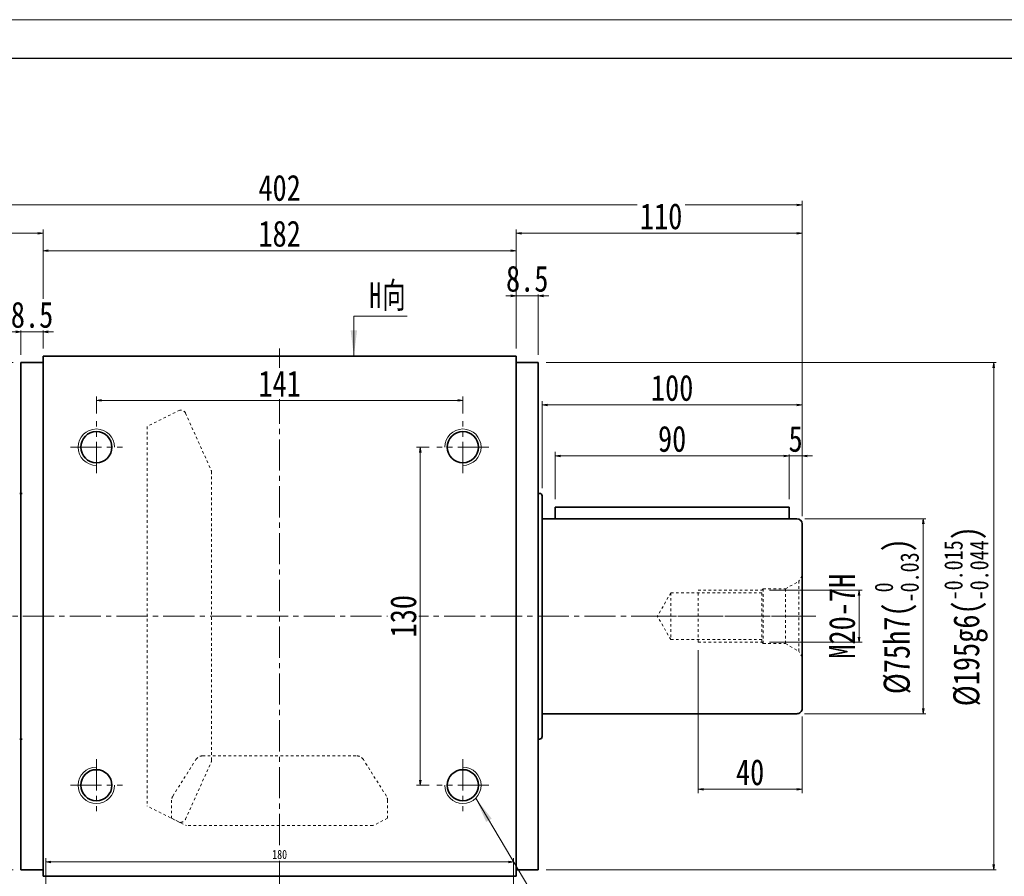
# Model space of a CAD drawing. Header units: millimetres. Extents: x -63 to 1211, y -31 to 858.
# Tile 4 of 5: x 236 to 615, y 529 to 858. Entities that reach past the tile are written whole.
import ezdxf

# ---------------------------------------------------------------- set-up
doc = ezdxf.new("R2010")
doc.units = ezdxf.units.MM
doc.linetypes.add('点画线', pattern=[18, 12, -2, 2, -2])
doc.linetypes.add('虚线', pattern=[2, 1, -1])
for name, color, linetype, lineweight in [('中心线层', 1, '点画线', 18), ('图框_外框线', 7, 'Continuous', 18), ('尺寸线层', 3, 'Continuous', 18), ('粗实线层', 7, 'Continuous', 35), ('虚线层', 6, '虚线', 18)]:
    doc.layers.add(name, color=color, linetype=linetype, lineweight=lineweight)
doc.styles.add('宋体', font='SimSun.ttf', dxfattribs={"width": 0.8})
doc.styles.add('标准', font='SimSun.ttf', dxfattribs={"width": 0.667})
doc.dimstyles.new('A水平标注$0', dxfattribs={"dimtxt": 3.5, "dimasz": 2, "dimexe": 1.5, "dimexo": 3, "dimgap": 1.1, "dimtad": 1, "dimtoh": 1, "dimdec": 4, "dimdsep": 46, "dimtxsty": '宋体', "dimblk": 'OPEN', "dimcen": 3, "dimclrd": 3, "dimclre": 3, "dimclrt": 6, "dimadec": 0, "dimazin": 0, "dimtm": 1e-09, "dimtfac": 1, "dimtdec": 4, "dimtix": 1, "dimtmove": 0, "dimatfit": 3, "dimldrblk": 'OPEN', "dimfxl": 0, "dimlwd": 13, "dimlwe": 13, "dimarcsym": 0})
doc.dimstyles.new('D直径标注φ25', dxfattribs={"dimtxt": 3.5, "dimasz": 2, "dimexe": 1, "dimexo": 3, "dimtad": 1, "dimtoh": 1, "dimdec": 1, "dimdsep": 46, "dimtxsty": '宋体', "dimblk": 'OPEN', "dimcen": 3, "dimclrd": 3, "dimclre": 3, "dimclrt": 130, "dimadec": 0, "dimazin": 0, "dimtm": 1e-09, "dimtfac": 1, "dimtdec": 1, "dimtmove": 0, "dimatfit": 0, "dimldrblk": 'OPEN', "dimfxl": 0, "dimlwd": 13, "dimlwe": 13, "dimarcsym": 0})
doc.dimstyles.new('螺孔(M8-7H)', dxfattribs={"dimtxt": 3.5, "dimasz": 2, "dimexe": 1.25, "dimexo": 3, "dimtad": 1, "dimtoh": 1, "dimdec": 4, "dimdsep": 46, "dimtxsty": '宋体', "dimblk": 'OPEN', "dimcen": 3, "dimclrd": 3, "dimclre": 3, "dimclrt": 2, "dimadec": 0, "dimazin": 0, "dimtm": 1e-09, "dimtfac": 1, "dimtdec": 4, "dimtmove": 0, "dimatfit": 3, "dimldrblk": 'OPEN', "dimfxl": 0, "dimlwd": 9, "dimlwe": 9, "dimarcsym": 0})

# ---------------------------------------------------------------- blocks, each defined once
blk = doc.blocks.new('_Open')
at = {"color": 0, "linetype": 'ByBlock', "lineweight": -2}
for p, q in [((-1, 0.17), (0, 0)), ((-1, -0.17), (0, 0)), ((0, 0), (-1, 0))]:
    blk.add_line(p, q, dxfattribs=at)
blk = doc.blocks.new('*D14')
at = {"layer": 'Defpoints', "color": 0, "transparency": 16777216}
for p in [(406.71, 711.54), (265.71, 703.57), (406.71, 703.57)]:
    blk.add_point(p, dxfattribs=at)
at = {"layer": '尺寸线层', "color": 3, "lineweight": 13, "transparency": 16777216}
for p, q in [((265.71, 706.57), (265.71, 713.04)), ((406.71, 706.57), (406.71, 713.04)), ((267.71, 711.54), (404.71, 711.54))]:
    blk.add_line(p, q, dxfattribs=at)
at = {"layer": '尺寸线层', "color": 3, "lineweight": 13, "transparency": 16777216, "xscale": 2, "yscale": 2, "zscale": 2, "rotation": 180}
blk.add_blockref('_Open', (265.71, 711.54), dxfattribs=at)
at = {"layer": '尺寸线层', "color": 3, "lineweight": 13, "transparency": 16777216, "xscale": 2, "yscale": 2, "zscale": 2}
blk.add_blockref('_Open', (406.71, 711.54), dxfattribs=at)
at = {"layer": '尺寸线层', "color": 6, "transparency": 16777216, "insert": (336.21, 718.04), "char_height": 10, "attachment_point": 5, "style": '宋体', "bg_fill": 3, "box_fill_scale": 1.1, "bg_fill_color": 256, "bg_fill_true_color": 13158600, "bg_fill_transparency": 0}
blk.add_mtext('141', dxfattribs=at)
blk = doc.blocks.new('*D15')
at = {"layer": 'Defpoints', "color": 0, "transparency": 16777216}
for p in [(396.71, 693.57), (390.33, 563.57), (396.71, 563.57)]:
    blk.add_point(p, dxfattribs=at)
at = {"layer": '尺寸线层', "color": 3, "lineweight": 13, "transparency": 16777216}
for p, q in [((393.71, 693.57), (388.83, 693.57)), ((390.33, 691.57), (390.33, 565.57)), ((393.71, 563.57), (388.83, 563.57))]:
    blk.add_line(p, q, dxfattribs=at)
at = {"layer": '尺寸线层', "color": 3, "lineweight": 13, "transparency": 16777216, "xscale": 2, "yscale": 2, "zscale": 2}
for p, rotation in [((390.33, 693.57), 90), ((390.33, 563.57), 270)]:
    blk.add_blockref('_Open', p, dxfattribs=dict(at, rotation=rotation))
at = {"layer": '尺寸线层', "color": 6, "transparency": 16777216, "insert": (383.83, 628.57), "char_height": 10, "attachment_point": 5, "rotation": 90, "style": '宋体', "bg_fill": 3, "box_fill_scale": 1.1, "bg_fill_color": 256, "bg_fill_true_color": 13158600, "bg_fill_transparency": 0}
blk.add_mtext('130', dxfattribs=at)
blk = doc.blocks.new('*D18')
at = {"layer": 'Defpoints', "color": 0, "transparency": 16777216}
for p in [(236.71, 726.07), (68.22, 531.07), (236.71, 531.07)]:
    blk.add_point(p, dxfattribs=at)
at = {"layer": '尺寸线层', "color": 3, "lineweight": 13, "transparency": 16777216}
for p, q in [((233.71, 726.07), (67.22, 726.07)), ((68.22, 724.07), (68.22, 533.07)), ((233.71, 531.07), (67.22, 531.07))]:
    blk.add_line(p, q, dxfattribs=at)
at = {"layer": '尺寸线层', "color": 3, "lineweight": 13, "transparency": 16777216, "xscale": 2, "yscale": 2, "zscale": 2}
for p, rotation in [((68.22, 726.07), 90), ((68.22, 531.07), 270)]:
    blk.add_blockref('_Open', p, dxfattribs=dict(at, rotation=rotation))
at = {"layer": '尺寸线层', "color": 130, "transparency": 16777216, "insert": (57.68, 628.57), "char_height": 10, "attachment_point": 5, "rotation": 90, "style": '宋体'}
blk.add_mtext('{\\A1;\\A1;%%C195g6({\\H0.707107x;\\S-0.015^ -0.044;})}', dxfattribs=at)
blk = doc.blocks.new('*D19')
at = {"layer": 'Defpoints', "color": 0, "transparency": 16777216}
for p in [(427.21, 769.1), (245.21, 728.57), (427.21, 728.57)]:
    blk.add_point(p, dxfattribs=at)
at = {"layer": '尺寸线层', "color": 3, "lineweight": 13, "transparency": 16777216}
for p, q in [((245.21, 731.57), (245.21, 770.6)), ((247.21, 769.1), (425.21, 769.1)), ((427.21, 731.57), (427.21, 770.6))]:
    blk.add_line(p, q, dxfattribs=at)
at = {"layer": '尺寸线层', "color": 3, "lineweight": 13, "transparency": 16777216, "xscale": 2, "yscale": 2, "zscale": 2, "rotation": 180}
blk.add_blockref('_Open', (245.21, 769.1), dxfattribs=at)
at = {"layer": '尺寸线层', "color": 3, "lineweight": 13, "transparency": 16777216, "xscale": 2, "yscale": 2, "zscale": 2}
blk.add_blockref('_Open', (427.21, 769.1), dxfattribs=at)
at = {"layer": '尺寸线层', "color": 6, "transparency": 16777216, "insert": (336.21, 775.6), "char_height": 10, "attachment_point": 5, "style": '宋体', "bg_fill": 3, "box_fill_scale": 1.1, "bg_fill_color": 256, "bg_fill_true_color": 13158600, "bg_fill_transparency": 0}
blk.add_mtext('182', dxfattribs=at)
blk = doc.blocks.new('*D20')
at = {"layer": 'Defpoints', "color": 0, "transparency": 16777216}
for p in [(135.21, 786.73), (135.21, 664.07), (537.21, 664.07)]:
    blk.add_point(p, dxfattribs=at)
at = {"layer": '尺寸线层', "color": 3, "lineweight": 13, "transparency": 16777216}
for p, q in [((135.21, 667.07), (135.21, 788.23)), ((537.21, 667.07), (537.21, 788.23)), ((535.21, 786.73), (137.21, 786.73))]:
    blk.add_line(p, q, dxfattribs=at)
at = {"layer": '尺寸线层', "color": 3, "lineweight": 13, "transparency": 16777216, "xscale": 2, "yscale": 2, "zscale": 2, "rotation": 180}
blk.add_blockref('_Open', (135.21, 786.73), dxfattribs=at)
at = {"layer": '尺寸线层', "color": 3, "lineweight": 13, "transparency": 16777216, "xscale": 2, "yscale": 2, "zscale": 2}
blk.add_blockref('_Open', (537.21, 786.73), dxfattribs=at)
at = {"layer": '尺寸线层', "color": 6, "transparency": 16777216, "insert": (336.21, 793.23), "char_height": 10, "attachment_point": 5, "style": '宋体', "bg_fill": 3, "box_fill_scale": 1.1, "bg_fill_color": 256, "bg_fill_true_color": 13158600, "bg_fill_transparency": 0}
blk.add_mtext('402', dxfattribs=at)
blk = doc.blocks.new('*D21')
at = {"layer": 'Defpoints', "color": 0, "transparency": 16777216}
for p in [(135.21, 775.8), (245.21, 728.57), (135.21, 664.07)]:
    blk.add_point(p, dxfattribs=at)
at = {"layer": '尺寸线层', "color": 3, "lineweight": 13, "transparency": 16777216}
for p, q in [((135.21, 667.07), (135.21, 777.3)), ((245.21, 731.57), (245.21, 777.3)), ((243.21, 775.8), (137.21, 775.8))]:
    blk.add_line(p, q, dxfattribs=at)
at = {"layer": '尺寸线层', "color": 3, "lineweight": 13, "transparency": 16777216, "xscale": 2, "yscale": 2, "zscale": 2, "rotation": 180}
blk.add_blockref('_Open', (135.21, 775.8), dxfattribs=at)
at = {"layer": '尺寸线层', "color": 3, "lineweight": 13, "transparency": 16777216, "xscale": 2, "yscale": 2, "zscale": 2}
blk.add_blockref('_Open', (245.21, 775.8), dxfattribs=at)
at = {"layer": '尺寸线层', "color": 6, "transparency": 16777216, "insert": (189.44, 782.3), "char_height": 10, "attachment_point": 5, "style": '宋体', "bg_fill": 3, "box_fill_scale": 1.1, "bg_fill_color": 256, "bg_fill_true_color": 13158600, "bg_fill_transparency": 0}
blk.add_mtext('110', dxfattribs=at)
blk = doc.blocks.new('*D22')
at = {"layer": 'Defpoints', "color": 0, "transparency": 16777216}
for p in [(236.71, 737.92), (245.21, 728.57), (236.71, 726.07)]:
    blk.add_point(p, dxfattribs=at)
at = {"layer": '尺寸线层', "color": 3, "lineweight": 13, "transparency": 16777216}
for p, q in [((236.71, 729.07), (236.71, 739.42)), ((245.21, 731.57), (245.21, 739.42)), ((234.71, 737.92), (232.71, 737.92)), ((245.21, 737.92), (236.71, 737.92)), ((247.21, 737.92), (249.21, 737.92))]:
    blk.add_line(p, q, dxfattribs=at)
at = {"layer": '尺寸线层', "color": 3, "lineweight": 13, "transparency": 16777216, "xscale": 2, "yscale": 2, "zscale": 2}
blk.add_blockref('_Open', (236.71, 737.92), dxfattribs=at)
at = {"layer": '尺寸线层', "color": 3, "lineweight": 13, "transparency": 16777216, "xscale": 2, "yscale": 2, "zscale": 2, "rotation": 180}
blk.add_blockref('_Open', (245.21, 737.92), dxfattribs=at)
at = {"layer": '尺寸线层', "color": 6, "transparency": 16777216, "insert": (240.96, 744.42), "char_height": 10, "attachment_point": 5, "style": '宋体', "bg_fill": 3, "box_fill_scale": 1.1, "bg_fill_color": 256, "bg_fill_true_color": 13158600, "bg_fill_transparency": 0}
blk.add_mtext('8.5', dxfattribs=at)
blk = doc.blocks.new('*X5')
at = {"layer": '尺寸线层', "linetype": 'Continuous'}
blk.add_hatch(color=0, dxfattribs=at).paths.add_polyline_path([(-48.59, 72.53), (-42.47, 64.65), (-44.6, 63.39)], flags=0)
at = {"layer": '尺寸线层', "color": 0, "linetype": 'Continuous'}
blk.add_line((-48.59, 72.53), (-5.5, 0), dxfattribs=at)
at = {"layer": '尺寸线层', "color": 0}
for p, q in [((0, 21.63), (87.95, 21.63)), ((0, 0), (0, 21.63)), ((-5.5, 0), (0, 0)), ((0, 0), (87.95, 0))]:
    blk.add_line(p, q, dxfattribs=at)
at = {"layer": '尺寸线层', "color": 0, "insert": (4.95, 1.98), "char_height": 9.9, "width": 166.0005, "attachment_point": 7, "line_spacing_factor": 1.15057, "style": '标准'}
blk.add_mtext('\\T1.1;4-M14x20\\P反面，H向孔位一致', dxfattribs=at)
blk = doc.blocks.new('*X6')
at = {"layer": '尺寸线层', "linetype": 'Continuous'}
blk.add_hatch(color=0, dxfattribs=at).paths.add_polyline_path([(-1.02, -15.43), (-2.26, -5.53), (0.22, -5.53)], flags=0)
at = {"layer": '尺寸线层', "color": 0, "linetype": 'Continuous'}
blk.add_line((-1.02, -15.43), (-1.02, 0), dxfattribs=at)
at = {"layer": '尺寸线层', "color": 0}
for p, q in [((-1.02, 0), (0, 0)), ((0, 0), (19.53, 0)), ((0, 0), (0, 0))]:
    blk.add_line(p, q, dxfattribs=at)
at = {"layer": '尺寸线层', "color": 0, "insert": (4.95, 1.98), "char_height": 9.9, "width": 29.1602, "attachment_point": 7, "line_spacing_factor": 1.15057, "style": '标准'}
blk.add_mtext('\\T1.1;H向', dxfattribs=at)
blk = doc.blocks.new('*D26')
at = {"layer": 'Defpoints', "color": 0, "transparency": 16777216}
for p in [(435.71, 751.78), (427.21, 728.57), (435.71, 726.07)]:
    blk.add_point(p, dxfattribs=at)
at = {"layer": '尺寸线层', "color": 3, "lineweight": 13, "transparency": 16777216}
for p, q in [((425.21, 751.78), (423.21, 751.78)), ((427.21, 731.57), (427.21, 753.28)), ((427.21, 751.78), (435.71, 751.78)), ((435.71, 729.07), (435.71, 753.28)), ((437.71, 751.78), (439.71, 751.78))]:
    blk.add_line(p, q, dxfattribs=at)
at = {"layer": '尺寸线层', "color": 3, "lineweight": 13, "transparency": 16777216, "xscale": 2, "yscale": 2, "zscale": 2}
blk.add_blockref('_Open', (427.21, 751.78), dxfattribs=at)
at = {"layer": '尺寸线层', "color": 3, "lineweight": 13, "transparency": 16777216, "xscale": 2, "yscale": 2, "zscale": 2, "rotation": 180}
blk.add_blockref('_Open', (435.71, 751.78), dxfattribs=at)
at = {"layer": '尺寸线层', "color": 6, "transparency": 16777216, "insert": (431.46, 758.28), "char_height": 10, "attachment_point": 5, "style": '宋体', "bg_fill": 3, "box_fill_scale": 1.1, "bg_fill_color": 256, "bg_fill_true_color": 13158600, "bg_fill_transparency": 0}
blk.add_mtext('8.5', dxfattribs=at)
blk = doc.blocks.new('2344fdffg')
at = {"layer": '中心线层', "linetype": '点画线', "lineweight": 18}
blk.add_line((60.33, 0), (-5.25, 0), dxfattribs=at)
at = {"layer": '虚线层'}
for p, q in [((0, -15.65), (0, 15.65)), ((0, 15.65), (1.26, 13.47)), ((6.4, 10.5), (1.26, 13.47)), ((1.26, -13.47), (1.26, 13.47)), ((15, 10.5), (6.4, 10.5)), ((6.4, -10.5), (6.4, 10.5)), ((15.5, 10), (15, 10.5)), ((15, -10.5), (15, 10.5)), ((40, 10), (15.5, 10)), ((15.5, -10), (15.5, 10)), ((15.5, 9), (50.5, 9)), ((40, -10), (40, 10)), ((50.5, 9), (50.5, -9)), ((50.5, 9), (55.7, 0)), ((50.5, -9), (55.7, 0)), ((6.4, -10.5), (1.26, -13.47)), ((15, -10.5), (6.4, -10.5)), ((15.5, -10), (15, -10.5)), ((50.5, -9), (15.5, -9)), ((40, -10), (15.5, -10)), ((0, -15.65), (1.26, -13.47))]:
    blk.add_line(p, q, dxfattribs=at)
blk = doc.blocks.new('*D32')
at = {"layer": 'Defpoints', "color": 0, "transparency": 16777216}
for p in [(442.21, 690.22), (442.21, 670.57), (532.21, 670.57)]:
    blk.add_point(p, dxfattribs=at)
at = {"layer": '尺寸线层', "color": 3, "lineweight": 13, "transparency": 16777216}
for p, q in [((442.21, 673.57), (442.21, 691.72)), ((530.21, 690.22), (444.21, 690.22)), ((532.21, 673.57), (532.21, 691.72))]:
    blk.add_line(p, q, dxfattribs=at)
at = {"layer": '尺寸线层', "color": 3, "lineweight": 13, "transparency": 16777216, "xscale": 2, "yscale": 2, "zscale": 2, "rotation": 180}
blk.add_blockref('_Open', (442.21, 690.22), dxfattribs=at)
at = {"layer": '尺寸线层', "color": 3, "lineweight": 13, "transparency": 16777216, "xscale": 2, "yscale": 2, "zscale": 2}
blk.add_blockref('_Open', (532.21, 690.22), dxfattribs=at)
at = {"layer": '尺寸线层', "color": 6, "transparency": 16777216, "insert": (487.21, 696.72), "char_height": 10, "attachment_point": 5, "style": '宋体', "bg_fill": 3, "box_fill_scale": 1.1, "bg_fill_color": 256, "bg_fill_true_color": 13158600, "bg_fill_transparency": 0}
blk.add_mtext('90', dxfattribs=at)
blk = doc.blocks.new('*D33')
at = {"layer": 'Defpoints', "color": 0, "transparency": 16777216}
for p in [(537.21, 690.22), (532.21, 670.57), (537.21, 664.07)]:
    blk.add_point(p, dxfattribs=at)
at = {"layer": '尺寸线层', "color": 3, "lineweight": 13, "transparency": 16777216}
for p, q in [((530.21, 690.22), (528.21, 690.22)), ((532.21, 673.57), (532.21, 691.72)), ((532.21, 690.22), (537.21, 690.22)), ((537.21, 667.07), (537.21, 691.72)), ((539.21, 690.22), (541.21, 690.22))]:
    blk.add_line(p, q, dxfattribs=at)
at = {"layer": '尺寸线层', "color": 3, "lineweight": 13, "transparency": 16777216, "xscale": 2, "yscale": 2, "zscale": 2}
blk.add_blockref('_Open', (532.21, 690.22), dxfattribs=at)
at = {"layer": '尺寸线层', "color": 3, "lineweight": 13, "transparency": 16777216, "xscale": 2, "yscale": 2, "zscale": 2, "rotation": 180}
blk.add_blockref('_Open', (537.21, 690.22), dxfattribs=at)
at = {"layer": '尺寸线层', "color": 6, "transparency": 16777216, "insert": (534.71, 696.72), "char_height": 10, "attachment_point": 5, "style": '宋体', "bg_fill": 3, "box_fill_scale": 1.1, "bg_fill_color": 256, "bg_fill_true_color": 13158600, "bg_fill_transparency": 0}
blk.add_mtext('5', dxfattribs=at)
blk = doc.blocks.new('*D34')
at = {"layer": 'Defpoints', "color": 0, "transparency": 16777216}
for p in [(537.21, 709.82), (437.21, 674.82), (537.21, 664.07)]:
    blk.add_point(p, dxfattribs=at)
at = {"layer": '尺寸线层', "color": 3, "lineweight": 13, "transparency": 16777216}
for p, q in [((437.21, 677.82), (437.21, 711.32)), ((439.21, 709.82), (535.21, 709.82)), ((537.21, 667.07), (537.21, 711.32))]:
    blk.add_line(p, q, dxfattribs=at)
at = {"layer": '尺寸线层', "color": 3, "lineweight": 13, "transparency": 16777216, "xscale": 2, "yscale": 2, "zscale": 2, "rotation": 180}
blk.add_blockref('_Open', (437.21, 709.82), dxfattribs=at)
at = {"layer": '尺寸线层', "color": 3, "lineweight": 13, "transparency": 16777216, "xscale": 2, "yscale": 2, "zscale": 2}
blk.add_blockref('_Open', (537.21, 709.82), dxfattribs=at)
at = {"layer": '尺寸线层', "color": 6, "transparency": 16777216, "insert": (487.21, 716.32), "char_height": 10, "attachment_point": 5, "style": '宋体', "bg_fill": 3, "box_fill_scale": 1.1, "bg_fill_color": 256, "bg_fill_true_color": 13158600, "bg_fill_transparency": 0}
blk.add_mtext('100', dxfattribs=at)
blk = doc.blocks.new('*D35')
at = {"layer": 'Defpoints', "color": 0, "transparency": 16777216}
for p in [(535.21, 666.07), (535.11, 591.07), (583.81, 591.07)]:
    blk.add_point(p, dxfattribs=at)
at = {"layer": '尺寸线层', "color": 3, "lineweight": 13, "transparency": 16777216}
for p, q in [((538.21, 666.07), (584.81, 666.07)), ((583.81, 664.07), (583.81, 593.07)), ((538.11, 591.07), (584.81, 591.07))]:
    blk.add_line(p, q, dxfattribs=at)
at = {"layer": '尺寸线层', "color": 3, "lineweight": 13, "transparency": 16777216, "xscale": 2, "yscale": 2, "zscale": 2}
for p, rotation in [((583.81, 666.07), 90), ((583.81, 591.07), 270)]:
    blk.add_blockref('_Open', p, dxfattribs=dict(at, rotation=rotation))
at = {"layer": '尺寸线层', "color": 130, "transparency": 16777216, "insert": (573.59, 628.57), "char_height": 10, "attachment_point": 5, "rotation": 90, "style": '宋体'}
blk.add_mtext('{\\A1;\\A1;%%C75h7({\\H0.707107x;\\S 0^ -0.03;})}', dxfattribs=at)
blk = doc.blocks.new('*D36')
at = {"layer": 'Defpoints', "color": 0, "transparency": 16777216}
for p in [(521.71, 638.57), (521.71, 618.57), (559.11, 618.57)]:
    blk.add_point(p, dxfattribs=at)
at = {"layer": '尺寸线层', "color": 3, "lineweight": 9, "transparency": 16777216}
for p, q in [((524.71, 638.57), (560.36, 638.57)), ((559.11, 636.57), (559.11, 620.57)), ((524.71, 618.57), (560.36, 618.57))]:
    blk.add_line(p, q, dxfattribs=at)
at = {"layer": '尺寸线层', "color": 3, "lineweight": 9, "transparency": 16777216, "xscale": 2, "yscale": 2, "zscale": 2}
for p, rotation in [((559.11, 638.57), 90), ((559.11, 618.57), 270)]:
    blk.add_blockref('_Open', p, dxfattribs=dict(at, rotation=rotation))
at = {"layer": '尺寸线层', "color": 2, "transparency": 16777216, "insert": (552.61, 628.57), "char_height": 10, "attachment_point": 5, "rotation": 90, "style": '宋体'}
blk.add_mtext('M20-7H', dxfattribs=at)
blk = doc.blocks.new('*D37')
at = {"layer": 'Defpoints', "color": 0, "transparency": 16777216}
for p in [(497.21, 618.57), (537.21, 593.07), (497.21, 562.03)]:
    blk.add_point(p, dxfattribs=at)
at = {"layer": '尺寸线层', "color": 3, "lineweight": 13, "transparency": 16777216}
for p, q in [((497.21, 615.57), (497.21, 560.53)), ((537.21, 590.07), (537.21, 560.53)), ((535.21, 562.03), (499.21, 562.03))]:
    blk.add_line(p, q, dxfattribs=at)
at = {"layer": '尺寸线层', "color": 3, "lineweight": 13, "transparency": 16777216, "xscale": 2, "yscale": 2, "zscale": 2, "rotation": 180}
blk.add_blockref('_Open', (497.21, 562.03), dxfattribs=at)
at = {"layer": '尺寸线层', "color": 3, "lineweight": 13, "transparency": 16777216, "xscale": 2, "yscale": 2, "zscale": 2}
blk.add_blockref('_Open', (537.21, 562.03), dxfattribs=at)
at = {"layer": '尺寸线层', "color": 6, "transparency": 16777216, "insert": (517.21, 568.53), "char_height": 10, "attachment_point": 5, "style": '宋体', "bg_fill": 3, "box_fill_scale": 1.1, "bg_fill_color": 256, "bg_fill_true_color": 13158600, "bg_fill_transparency": 0}
blk.add_mtext('40', dxfattribs=at)
blk = doc.blocks.new('*D38')
at = {"layer": 'Defpoints', "color": 0, "transparency": 16777216}
for p in [(435.71, 726.07), (435.71, 531.07), (610.91, 531.07)]:
    blk.add_point(p, dxfattribs=at)
at = {"layer": '尺寸线层', "color": 3, "lineweight": 13, "transparency": 16777216}
for p, q in [((438.71, 726.07), (611.91, 726.07)), ((610.91, 724.07), (610.91, 533.07)), ((438.71, 531.07), (611.91, 531.07))]:
    blk.add_line(p, q, dxfattribs=at)
at = {"layer": '尺寸线层', "color": 3, "lineweight": 13, "transparency": 16777216, "xscale": 2, "yscale": 2, "zscale": 2}
for p, rotation in [((610.91, 726.07), 90), ((610.91, 531.07), 270)]:
    blk.add_blockref('_Open', p, dxfattribs=dict(at, rotation=rotation))
at = {"layer": '尺寸线层', "color": 130, "transparency": 16777216, "insert": (600.36, 628.57), "char_height": 10, "attachment_point": 5, "rotation": 90, "style": '宋体'}
blk.add_mtext('{\\A1;\\A1;%%C195g6({\\H0.707107x;\\S-0.015^ -0.044;})}', dxfattribs=at)
blk = doc.blocks.new('*D39')
at = {"layer": 'Defpoints', "color": 0, "transparency": 16777216}
for p in [(537.21, 775.8), (427.21, 728.57), (537.21, 664.07)]:
    blk.add_point(p, dxfattribs=at)
at = {"layer": '尺寸线层', "color": 3, "lineweight": 13, "transparency": 16777216}
for p, q in [((427.21, 731.57), (427.21, 777.3)), ((537.21, 667.07), (537.21, 777.3)), ((429.21, 775.8), (535.21, 775.8))]:
    blk.add_line(p, q, dxfattribs=at)
at = {"layer": '尺寸线层', "color": 3, "lineweight": 13, "transparency": 16777216, "xscale": 2, "yscale": 2, "zscale": 2, "rotation": 180}
blk.add_blockref('_Open', (427.21, 775.8), dxfattribs=at)
at = {"layer": '尺寸线层', "color": 3, "lineweight": 13, "transparency": 16777216, "xscale": 2, "yscale": 2, "zscale": 2}
blk.add_blockref('_Open', (537.21, 775.8), dxfattribs=at)
at = {"layer": '尺寸线层', "color": 6, "transparency": 16777216, "insert": (482.98, 782.3), "char_height": 10, "attachment_point": 5, "style": '宋体', "bg_fill": 3, "box_fill_scale": 1.1, "bg_fill_color": 256, "bg_fill_true_color": 13158600, "bg_fill_transparency": 0}
blk.add_mtext('110', dxfattribs=at)
blk = doc.blocks.new('*D45')
at = {"color": 3, "lineweight": 13, "transparency": 16777216}
for p, q in [((246.21, 519.57), (246.21, 535.59)), ((248.21, 534.09), (424.21, 534.09)), ((426.21, 519.57), (426.21, 535.59))]:
    blk.add_line(p, q, dxfattribs=at)
at = {"layer": 'Defpoints', "color": 0, "transparency": 16777216}
for p in [(426.21, 534.09), (246.21, 516.57), (426.21, 516.57)]:
    blk.add_point(p, dxfattribs=at)
at = {"color": 3, "lineweight": 13, "transparency": 16777216, "xscale": 2, "yscale": 2, "zscale": 2, "rotation": 180}
blk.add_blockref('_Open', (246.21, 534.09), dxfattribs=at)
at = {"color": 3, "lineweight": 13, "transparency": 16777216, "xscale": 2, "yscale": 2, "zscale": 2}
blk.add_blockref('_Open', (426.21, 534.09), dxfattribs=at)
at = {"color": 6, "transparency": 16777216, "insert": (336.21, 536.94), "char_height": 3.5, "attachment_point": 5, "style": '宋体', "bg_fill": 3, "box_fill_scale": 1.1, "bg_fill_color": 256, "bg_fill_true_color": 13158600, "bg_fill_transparency": 0}
blk.add_mtext('180', dxfattribs=at)

msp = doc.modelspace()

# ---------------------------------------------------------------- linework, layer by layer
at = {"layer": '中心线层'}
for p, q in [((336.20948, 504.5662), (336.20948, 731.5662)), ((265.70948, 683.5662), (265.70948, 703.5662)), ((406.70948, 683.5662), (406.70948, 703.5662)), ((255.70948, 693.5662), (275.70948, 693.5662)), ((416.70948, 693.5662), (396.70948, 693.5662)), ((129.45948, 628.5662), (542.95948, 628.5662)), ((265.70948, 573.5662), (265.70948, 553.5662)), ((406.70948, 573.5662), (406.70948, 553.5662)), ((255.70948, 563.5662), (275.70948, 563.5662)), ((416.70948, 563.5662), (396.70948, 563.5662))]:
    msp.add_line(p, q, dxfattribs=at)
at = {"layer": '粗实线层'}
for p, q in [((245.20948, 728.5662), (427.20948, 728.5662)), ((245.20948, 528.5662), (245.20948, 728.5662)), ((427.20948, 728.5662), (427.20948, 528.5662)), ((236.70948, 531.0662), (236.70948, 726.0662)), ((245.20948, 726.0662), (236.70948, 726.0662)), ((427.20948, 726.0662), (435.70948, 726.0662)), ((435.70948, 726.0662), (435.70948, 531.0662)), ((237.20948, 675.8162), (236.20948, 675.8162)), ((535.20948, 591.0662), (437.20948, 591.0662)), ((237.20948, 581.3162), (236.20948, 581.3162)), ((435.70948, 581.3162), (436.20948, 581.3162)), ((236.70948, 531.0662), (245.20948, 531.0662)), ((245.20948, 531.0662), (236.70948, 531.0662)), ((427.20948, 531.0662), (435.70948, 531.0662)), ((245.20948, 528.5662), (427.20948, 528.5662))]:
    msp.add_line(p, q, dxfattribs=at)
for centre in [(265.70948, 693.5662), (406.70948, 693.5662), (265.70948, 563.5662), (406.70948, 563.5662)]:
    msp.add_circle(centre, 6, dxfattribs=at)
at = {"layer": '粗实线层', "lineweight": 18}
for centre, start, end in [((265.70948, 693.5662), 0, 270), ((406.70948, 693.5662), 270, 180), ((265.70948, 563.5662), 90, 0), ((406.70948, 563.5662), 180, 90)]:
    msp.add_arc(centre, 7, start, end, dxfattribs=at)
at = {"layer": '粗实线层'}
for centre, radius, start, end in [((535.20948, 593.0662), 2, 269.999999, 360), ((436.20948, 582.3162), 1, 270.0000003, 0)]:
    msp.add_arc(centre, radius, start, end, dxfattribs=at)
at = {"layer": '虚线层'}
for p, q in [((297.83163, 707.8162), (285.20948, 701.50468)), ((298.1741, 707.8162), (297.83163, 707.8162)), ((299.99762, 706.63764), (309.873, 684.71511)), ((285.20948, 701.50468), (285.20948, 555.62772)), ((310.04948, 573.23873), (310.04948, 683.89367)), ((295.12276, 559.3936), (304.00863, 573.46778)), ((299.99762, 550.49476), (309.873, 572.41729)), ((306.54535, 574.8662), (365.87361, 574.8662)), ((377.29619, 559.3936), (368.41033, 573.46778)), ((294.65948, 557.79202), (294.65948, 550.90933)), ((377.75948, 557.79202), (377.75948, 550.90933)), ((297.83163, 549.3162), (285.20948, 555.62772)), ((294.65948, 550.90933), (300.34533, 548.0662)), ((298.1741, 549.3162), (297.83163, 549.3162)), ((377.75948, 550.90933), (372.07362, 548.0662)), ((372.07362, 548.0662), (300.34533, 548.0662))]:
    msp.add_line(p, q, dxfattribs=at)
for centre, radius, start, end in [((298.1741, 705.8162), 2, 24.25, 90), ((308.04948, 683.89367), 2, 0, 24.25), ((306.54535, 571.8662), 3, 90, 147.7333333), ((308.04948, 573.23873), 2, 335.75, 0), ((365.87361, 571.8662), 3, 32.2666667, 90), ((297.65948, 557.79202), 3, 147.7333333, 180), ((374.75948, 557.79202), 3, 360, 32.2666667), ((298.1741, 551.3162), 2, 270, 335.75)]:
    msp.add_arc(centre, radius, start, end, dxfattribs=at)

# ---------------------------------------------------------------- block references
at = {"layer": '尺寸线层'}
msp.add_blockref('*X5', (460.24868, 486.08636), dxfattribs=at)
at = {"layer": '粗实线层', "xscale": -1}
msp.add_blockref('2344fdffg', (537.20948, 628.5662), dxfattribs=at)

# ---------------------------------------------------------------- dimensions: what is measured, and where the dimension line sits
at = {"layer": '尺寸线层'}
dim = msp.add_linear_dim(base=(68.22212, 531.0662), p1=(236.70948, 726.0662), p2=(236.70948, 531.0662), angle=270, text='{\\A1;\\A1;%%C195g6({\\H0.707107x;\\S-0.015^ -0.044;})}', dimstyle='D直径标注φ25', override={"dimtxt": 10, "dimgap": 1.5, "dimpost": 'φ<>', "dimtp": -0.015, "dimtm": 0.044, "dimtdec": 3, "dimtfill": 0, "dimtzin": 8}, dxfattribs=at)
dim.commit()
dim.dimension.update_dxf_attribs({"geometry": '*D18', "text_midpoint": (57.68083, 628.5662)})
dim = msp.add_linear_dim(base=(559.10795, 618.5662), p1=(521.70948, 638.5662), p2=(521.70948, 618.5662), angle=270, dimstyle='螺孔(M8-7H)', override={"dimtxt": 10, "dimgap": 1.5, "dimpost": 'M<>-7H', "dimtfill": 0}, dxfattribs=at)
dim.commit()
dim.dimension.update_dxf_attribs({"geometry": '*D36', "text_midpoint": (559.10795, 628.5662), "dimtype": 160})

# ---------------------------------------------------------------- next in the draw order: dimensions: what is measured, and where the dimension line sits
for base, p1, p2, picture, middle in [((427.20948, 769.09502), (245.20948, 728.5662), (427.20948, 728.5662), '*D19', (336.20948, 775.59502)), ((406.70948, 711.53898), (265.70948, 703.5662), (406.70948, 703.5662), '*D14', (336.20948, 718.03898))]:
    dim = msp.add_linear_dim(base=base, p1=p1, p2=p2, dimstyle='A水平标注$0', override={"dimtxt": 10, "dimgap": 1.5, "dimblk": 'Open', "dimtfill": 1, "dimtfillclr": 256}, dxfattribs=at)
    dim.commit()
    dim.dimension.update_dxf_attribs({"geometry": picture, "text_midpoint": middle})
dim = msp.add_linear_dim(base=(390.32898, 563.5662), p1=(396.70948, 693.5662), p2=(396.70948, 563.5662), angle=270, dimstyle='A水平标注$0', override={"dimtxt": 10, "dimgap": 1.5, "dimblk": 'Open', "dimtfill": 1, "dimtfillclr": 256}, dxfattribs=at)
dim.commit()
dim.dimension.update_dxf_attribs({"geometry": '*D15', "text_midpoint": (383.82898, 628.5662)})

# ---------------------------------------------------------------- next in the draw order: dimensions: what is measured, and where the dimension line sits
dim = msp.add_linear_dim(base=(135.20948, 786.72651), p1=(537.20948, 664.0662), p2=(135.20948, 664.0662), dimstyle='A水平标注$0', override={"dimtxt": 10, "dimgap": 1.5, "dimblk": 'Open', "dimtfill": 1, "dimtfillclr": 256}, dxfattribs=at)
dim.commit()
dim.dimension.update_dxf_attribs({"geometry": '*D20', "text_midpoint": (336.20948, 793.22651)})

# ---------------------------------------------------------------- next in the draw order: linework, layer by layer
at = {"layer": '粗实线层'}
for p, q in [((435.70948, 675.8162), (436.20948, 675.8162)), ((437.20948, 582.3162), (437.20948, 674.8162)), ((532.20948, 670.5662), (442.20948, 670.5662)), ((442.20948, 670.5662), (442.20948, 666.0662)), ((532.20948, 670.5662), (532.20948, 666.0662)), ((437.20948, 666.0662), (535.20948, 666.0662)), ((537.20948, 664.0662), (537.20948, 593.0662))]:
    msp.add_line(p, q, dxfattribs=at)
for centre, radius, end in [((436.20948, 674.8162), 1, 89.9999996), ((535.20948, 664.0662), 2, 90)]:
    msp.add_arc(centre, radius, 0, end, dxfattribs=at)

# ---------------------------------------------------------------- next in the draw order: block references
at = {"layer": '尺寸线层'}
msp.add_blockref('*X6', (365.78062, 744.00009), dxfattribs=at)

# ---------------------------------------------------------------- next in the draw order: dimensions: what is measured, and where the dimension line sits
dim = msp.add_linear_dim(base=(135.20948, 775.79689), p1=(245.20948, 728.5662), p2=(135.20948, 664.06842), dimstyle='A水平标注$0', override={"dimtxt": 10, "dimgap": 1.5, "dimblk": 'Open', "dimtfill": 1, "dimtfillclr": 256}, dxfattribs=at)
dim.commit()
dim.dimension.update_dxf_attribs({"geometry": '*D21', "text_midpoint": (189.43757, 775.79689), "dimtype": 160})
dim = msp.add_linear_dim(base=(435.70948, 751.78454), p1=(427.20948, 728.5662), p2=(435.70948, 726.0662), dimstyle='A水平标注$0', override={"dimtxt": 10, "dimgap": 1.5, "dimblk": 'Open', "dimtfill": 1, "dimtfillclr": 256}, dxfattribs=at)
dim.commit()
dim.dimension.update_dxf_attribs({"geometry": '*D26', "text_midpoint": (431.45948, 758.28454)})

# ---------------------------------------------------------------- next in the draw order: dimensions: what is measured, and where the dimension line sits
for base, p1, p2, picture, middle in [((236.70948, 737.92451), (245.20948, 728.5662), (236.70948, 726.0662), '*D22', (240.95948, 744.42451)), ((442.20948, 690.22156), (532.20948, 670.5662), (442.20948, 670.5662), '*D32', (487.20948, 696.72156))]:
    dim = msp.add_linear_dim(base=base, p1=p1, p2=p2, dimstyle='A水平标注$0', override={"dimtxt": 10, "dimgap": 1.5, "dimblk": 'Open', "dimtfill": 1, "dimtfillclr": 256}, dxfattribs=at)
    dim.commit()
    dim.dimension.update_dxf_attribs({"geometry": picture, "text_midpoint": middle})

# ---------------------------------------------------------------- next in the draw order: dimensions: what is measured, and where the dimension line sits
dim = msp.add_linear_dim(base=(537.20948, 690.22156), p1=(532.20948, 670.5662), p2=(537.20948, 664.0662), dimstyle='A水平标注$0', override={"dimtxt": 10, "dimgap": 1.5, "dimblk": 'Open', "dimtfill": 1, "dimtfillclr": 256}, dxfattribs=at)
dim.commit()
dim.dimension.update_dxf_attribs({"geometry": '*D33', "text_midpoint": (534.70948, 696.72156)})

# ---------------------------------------------------------------- next in the draw order: dimensions: what is measured, and where the dimension line sits
dim = msp.add_linear_dim(base=(537.20948, 709.81602), p1=(437.20948, 674.8162), p2=(537.20948, 664.0662), dimstyle='A水平标注$0', override={"dimtxt": 10, "dimgap": 1.5, "dimblk": 'Open', "dimtfill": 1, "dimtfillclr": 256}, dxfattribs=at)
dim.commit()
dim.dimension.update_dxf_attribs({"geometry": '*D34', "text_midpoint": (487.20948, 716.31602)})

# ---------------------------------------------------------------- next in the draw order: dimensions: what is measured, and where the dimension line sits
dim = msp.add_linear_dim(base=(583.81219, 591.0662), p1=(535.20948, 666.0662), p2=(535.10752, 591.0662), angle=270, text='{\\A1;\\A1;%%C75h7({\\H0.707107x;\\S 0^ -0.03;})}', dimstyle='D直径标注φ25', override={"dimtxt": 10, "dimgap": 1.5, "dimpost": 'φ<>', "dimtp": 0, "dimtm": 0.03, "dimtdec": 2, "dimtfill": 0, "dimtzin": 8}, dxfattribs=at)
dim.commit()
dim.dimension.update_dxf_attribs({"geometry": '*D35', "text_midpoint": (573.58635, 628.5662)})

# ---------------------------------------------------------------- next in the draw order: dimensions: what is measured, and where the dimension line sits
dim = msp.add_linear_dim(base=(497.20948, 562.03475), p1=(537.20948, 593.0662), p2=(497.20948, 618.5662), dimstyle='A水平标注$0', override={"dimtxt": 10, "dimgap": 1.5, "dimblk": 'Open', "dimtfill": 1, "dimtfillclr": 256}, dxfattribs=at)
dim.commit()
dim.dimension.update_dxf_attribs({"geometry": '*D37', "text_midpoint": (517.20948, 568.53475)})

# ---------------------------------------------------------------- next in the draw order: dimensions: what is measured, and where the dimension line sits
dim = msp.add_linear_dim(base=(610.90596, 531.0662), p1=(435.70948, 726.0662), p2=(435.70948, 531.0662), angle=270, text='{\\A1;\\A1;%%C195g6({\\H0.707107x;\\S-0.015^ -0.044;})}', dimstyle='D直径标注φ25', override={"dimtxt": 10, "dimgap": 1.5, "dimpost": 'φ<>', "dimtp": -0.015, "dimtm": 0.044, "dimtdec": 3, "dimtfill": 0, "dimtzin": 8}, dxfattribs=at)
dim.commit()
dim.dimension.update_dxf_attribs({"geometry": '*D38', "text_midpoint": (600.36468, 628.5662)})

# ---------------------------------------------------------------- next in the draw order: dimensions: what is measured, and where the dimension line sits
dim = msp.add_linear_dim(base=(537.20948, 775.79689), p1=(427.20948, 728.5662), p2=(537.20948, 664.06842), dimstyle='A水平标注$0', override={"dimtxt": 10, "dimgap": 1.5, "dimblk": 'Open', "dimtfill": 1, "dimtfillclr": 256}, dxfattribs=at)
dim.commit()
dim.dimension.update_dxf_attribs({"geometry": '*D39', "text_midpoint": (482.98138, 775.79689), "dimtype": 160})

# ---------------------------------------------------------------- next in the draw order: linework, layer by layer
at = {"layer": '图框_外框线', "color": 3}
msp.add_lwpolyline([(-55.95762, -30.62171), (1200.59499, -30.62171), (1200.59499, 857.94049), (-55.95762, 857.94049)], close=True, dxfattribs=at)
at = {"layer": '图框_外框线', "color": 3, "lineweight": 25}
msp.add_lwpolyline([(18.83718, -15.66275), (1185.63603, -15.66275), (1185.63603, 842.98153), (18.83718, 842.98153)], close=True, dxfattribs=at)

# ---------------------------------------------------------------- next in the draw order: dimensions: what is measured, and where the dimension line sits
dim = msp.add_linear_dim(base=(426.20948, 534.0942), p1=(246.20948, 516.5662), p2=(426.20948, 516.5662), dimstyle='A水平标注$0')
dim.commit()
dim.dimension.update_dxf_attribs({"geometry": '*D45', "text_midpoint": (336.20948, 536.9442)})

doc.saveas('drawing.dxf')
